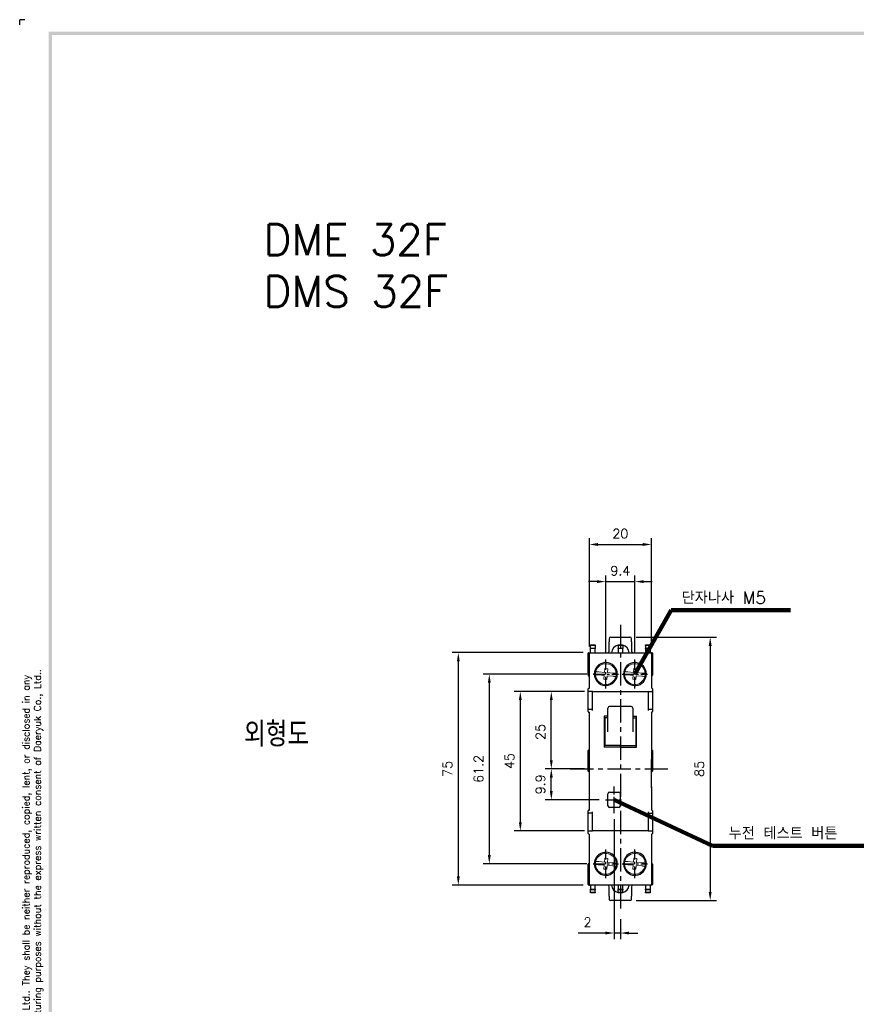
# Model space of a CAD drawing. Extents: x 2148 to 5325, y -907 to 1565.
# Tile 2 of 6: x 4414 to 4684, y 1247 to 1565. Entities that reach past the tile are written whole.
import ezdxf

# ---------------------------------------------------------------- set-up
doc = ezdxf.new("R2010")
doc.units = 0
doc.header["$LTSCALE"] = 3
doc.header["$MEASUREMENT"] = 0
doc.linetypes.add('CENTER', pattern=[2, 1.25, -0.25, 0.25, -0.25])
doc.layers.get('0').update_dxf_attribs({"linetype": 'CONTINUOUS'})
doc.layers.get('Defpoints').update_dxf_attribs({"linetype": 'CONTINUOUS'})
for name, color, linetype in [('cen', 1, 'CENTER'), ('di', 3, 'CONTINUOUS'), ('DIM', 3, 'CONTINUOUS'), ('dwg', 7, 'CONTINUOUS')]:
    doc.layers.add(name, color=color, linetype=linetype)
doc.styles.add('KIM', font='ROMANS.shx', dxfattribs={"height": 5, "bigfont": 'GSG1.shx'})
doc.styles.get("Standard").update_dxf_attribs({"font": 'romans.shx', "height": 3, "bigfont": 'ghs.shx'})
doc.dimstyles.get("Standard").update_dxf_attribs({"dimtxt": 0.18, "dimasz": 0.18, "dimexe": 0.18, "dimexo": 0.0625, "dimgap": 0.09, "dimtad": 0, "dimtih": 1, "dimtoh": 1, "dimdec": 4, "dimzin": 0, "dimdsep": 46, "dimtxsty": 'Standard', "dimcen": 0.09, "dimadec": 0, "dimazin": 0, "dimtfac": 1, "dimtdec": 4, "dimtofl": 0, "dimtmove": 0, "dimatfit": 3, "dimfxl": 0, "dimtolj": 1, "dimtzin": 0, "dimarcsym": 0})
doc.dimstyles.new('STANDARD$0', dxfattribs={"dimtxt": 5, "dimasz": 5, "dimexe": 1, "dimexo": 2, "dimgap": 2, "dimtad": 1, "dimdec": 4, "dimzin": 12, "dimdsep": 46, "dimtxsty": 'KIM', "dimcen": -1, "dimdle": 0.1, "dimadec": 0, "dimazin": 0, "dimtfac": 1, "dimtdec": 4, "dimtmove": 0, "dimatfit": 3, "dimfxl": 0, "dimtolj": 1, "dimtzin": 0, "dimarcsym": 0})

# ---------------------------------------------------------------- blocks, each defined once
blk = doc.blocks.new('fdfsadfas')
at = {"color": 7, "linetype": 'Continuous', "lineweight": 15}
for p, q in [((235.88, 336.88), (234.09, 337.04)), ((235.99, 338.13), (235.88, 336.88)), ((236.99, 338.04), (235.99, 338.13)), ((236.88, 336.79), (236.99, 338.04)), ((238.67, 336.64), (236.88, 336.79)), ((234, 336.04), (235.79, 335.88)), ((235.79, 335.88), (235.68, 334.64)), ((235.68, 334.64), (236.68, 334.55)), ((236.68, 334.55), (236.79, 335.8)), ((236.79, 335.8), (238.58, 335.64))]:
    blk.add_line(p, q, dxfattribs=at)
for start, end in [(166.3852, 183.5525), (3.5525, 166.3852), (183.5525, 346.3852), (346.3852, 3.5525)]:
    blk.add_arc((236.33, 336.34), 3.35, start, end, dxfattribs=at)
for points, knots in [([(234.09, 337.04), (233.97, 337.05), (233.74, 337.07), (233.44, 337.1), (233.21, 337.12), (233.09, 337.13), (233.08, 337.13), (233.08, 337.13)], [0, 0, 0, 0, 0.219553, 0.439238, 0.655713, 0.868958, 1, 1, 1, 1]), ([(232.99, 336.13), (233, 336.13), (233.02, 336.13), (233.19, 336.11), (233.45, 336.09), (233.73, 336.07), (233.92, 336.05), (234, 336.04)], [0, 0, 0, 0, 0.210927, 0.421827, 0.633563, 0.84758, 1, 1, 1, 1]), ([(238.58, 335.64), (238.69, 335.63), (238.92, 335.61), (239.23, 335.58), (239.46, 335.56), (239.57, 335.55), (239.59, 335.55), (239.59, 335.55)], [0, 0, 0, 0, 0.219553, 0.439238, 0.655713, 0.868958, 1, 1, 1, 1]), ([(239.68, 336.55), (239.67, 336.55), (239.64, 336.55), (239.47, 336.56), (239.22, 336.59), (238.94, 336.61), (238.74, 336.63), (238.67, 336.64)], [0, 0, 0, 0, 0.2109274, 0.4218266, 0.6335624, 0.8475799, 1, 1, 1, 1])]:
    blk.add_open_spline(points, degree=3, knots=knots, dxfattribs=at)
blk = doc.blocks.new('*D39')
at = {"layer": 'Defpoints', "color": 0}
for p in [(4612.87, 1383.31), (4603.47, 1358.13), (4612.87, 1358.13)]:
    blk.add_point(p, dxfattribs=at)
at = {"layer": 'DIM'}
for p, q in [((4603.47, 1360.13), (4603.47, 1385.31)), ((4612.87, 1360.13), (4612.87, 1385.31)), ((4600.67, 1383.31), (4597.87, 1383.31)), ((4603.47, 1383.31), (4612.87, 1383.31)), ((4615.67, 1383.31), (4618.47, 1383.31))]:
    blk.add_line(p, q, dxfattribs=at)
for points in [[(4600.67, 1383.77), (4600.67, 1382.84), (4603.47, 1383.31)], [(4615.67, 1383.77), (4615.67, 1382.84), (4612.87, 1383.31)]]:
    blk.add_solid(points, dxfattribs=at)
at = {"layer": 'DIM', "insert": (4608.17, 1386.81), "char_height": 3, "attachment_point": 5}
blk.add_mtext('\\A1;9.4', dxfattribs=at)
blk = doc.blocks.new('*D40')
at = {"layer": 'Defpoints', "color": 0}
for p in [(4618.17, 1395.29), (4598.17, 1360.39), (4618.17, 1360.39)]:
    blk.add_point(p, dxfattribs=at)
at = {"layer": 'DIM'}
for p, q in [((4598.17, 1362.39), (4598.17, 1397.29)), ((4600.97, 1395.29), (4615.37, 1395.29)), ((4618.17, 1362.39), (4618.17, 1397.29))]:
    blk.add_line(p, q, dxfattribs=at)
for points in [[(4600.97, 1395.76), (4600.97, 1394.82), (4598.17, 1395.29)], [(4615.37, 1395.76), (4615.37, 1394.82), (4618.17, 1395.29)]]:
    blk.add_solid(points, dxfattribs=at)
at = {"layer": 'DIM', "insert": (4608.17, 1398.79), "char_height": 3, "attachment_point": 5}
blk.add_mtext('\\A1;20', dxfattribs=at)
blk = doc.blocks.new('*D41')
at = {"layer": 'Defpoints', "color": 0}
for p in [(4598.02, 1347.89), (4575.9, 1302.89), (4598.6, 1302.89)]:
    blk.add_point(p, dxfattribs=at)
at = {"layer": 'DIM'}
for p, q in [((4596.02, 1347.89), (4573.9, 1347.89)), ((4575.9, 1345.09), (4575.9, 1305.69)), ((4596.6, 1302.89), (4573.9, 1302.89))]:
    blk.add_line(p, q, dxfattribs=at)
for points in [[(4575.43, 1345.09), (4576.36, 1345.09), (4575.9, 1347.89)], [(4575.43, 1305.69), (4576.36, 1305.69), (4575.9, 1302.89)]]:
    blk.add_solid(points, dxfattribs=at)
at = {"layer": 'DIM', "insert": (4572.4, 1325.39), "char_height": 3, "attachment_point": 5, "rotation": 90}
blk.add_mtext('\\A1;45', dxfattribs=at)
blk = doc.blocks.new('*D42')
at = {"layer": 'Defpoints', "color": 0}
for p in [(4599.41, 1353.49), (4565.9, 1292.29), (4599.41, 1292.29)]:
    blk.add_point(p, dxfattribs=at)
at = {"layer": 'DIM'}
for p, q in [((4597.41, 1353.49), (4563.9, 1353.49)), ((4565.9, 1350.69), (4565.9, 1295.09)), ((4597.41, 1292.29), (4563.9, 1292.29))]:
    blk.add_line(p, q, dxfattribs=at)
for points in [[(4565.43, 1350.69), (4566.36, 1350.69), (4565.9, 1353.49)], [(4565.43, 1295.09), (4566.36, 1295.09), (4565.9, 1292.29)]]:
    blk.add_solid(points, dxfattribs=at)
at = {"layer": 'DIM', "insert": (4562.4, 1322.89), "char_height": 3, "attachment_point": 5, "rotation": 90}
blk.add_mtext('\\A1;61.2', dxfattribs=at)
blk = doc.blocks.new('*D43')
at = {"layer": 'Defpoints', "color": 0}
for p in [(4598.17, 1360.39), (4555.9, 1285.39), (4598.17, 1285.39)]:
    blk.add_point(p, dxfattribs=at)
at = {"layer": 'DIM'}
for p, q in [((4596.17, 1360.39), (4553.9, 1360.39)), ((4555.9, 1357.59), (4555.9, 1288.19)), ((4596.17, 1285.39), (4553.9, 1285.39))]:
    blk.add_line(p, q, dxfattribs=at)
for points in [[(4555.43, 1357.59), (4556.36, 1357.59), (4555.9, 1360.39)], [(4555.43, 1288.19), (4556.36, 1288.19), (4555.9, 1285.39)]]:
    blk.add_solid(points, dxfattribs=at)
at = {"layer": 'DIM', "insert": (4552.4, 1322.89), "char_height": 3, "attachment_point": 5, "rotation": 90}
blk.add_mtext('\\A1;75', dxfattribs=at)
blk = doc.blocks.new('*D74')
at = {"layer": 'Defpoints', "color": 0}
for p in [(4585.9, 1347.89), (4598.6, 1347.89), (4592.03, 1322.89)]:
    blk.add_point(p, dxfattribs=at)
at = {"layer": 'DIM'}
for p, q in [((4596.6, 1347.89), (4583.9, 1347.89)), ((4585.9, 1325.69), (4585.9, 1345.09)), ((4590.03, 1322.89), (4583.9, 1322.89))]:
    blk.add_line(p, q, dxfattribs=at)
for points in [[(4585.43, 1345.09), (4586.36, 1345.09), (4585.9, 1347.89)], [(4585.43, 1325.69), (4586.36, 1325.69), (4585.9, 1322.89)]]:
    blk.add_solid(points, dxfattribs=at)
at = {"layer": 'DIM', "insert": (4582.4, 1334.8), "char_height": 3, "attachment_point": 5, "rotation": 90}
blk.add_mtext('\\A1;25', dxfattribs=at)
blk = doc.blocks.new('*D76')
at = {"layer": 'Defpoints', "color": 0}
for p in [(4611.27, 1365.39), (4611.27, 1280.39), (4637.16, 1280.39)]:
    blk.add_point(p, dxfattribs=at)
at = {"layer": 'DIM'}
for p, q in [((4613.27, 1365.39), (4639.16, 1365.39)), ((4637.16, 1362.59), (4637.16, 1283.19)), ((4613.27, 1280.39), (4639.16, 1280.39))]:
    blk.add_line(p, q, dxfattribs=at)
for points in [[(4636.69, 1362.59), (4637.62, 1362.59), (4637.16, 1365.39)], [(4636.69, 1283.19), (4637.62, 1283.19), (4637.16, 1280.39)]]:
    blk.add_solid(points, dxfattribs=at)
at = {"layer": 'DIM', "insert": (4633.66, 1322.89), "char_height": 3, "attachment_point": 5, "rotation": 90}
blk.add_mtext('\\A1;85', dxfattribs=at)
blk = doc.blocks.new('*D78')
at = {"layer": 'Defpoints', "color": 0}
for p in [(4585.9, 1322.89), (4598.6, 1322.89), (4603.34, 1312.94)]:
    blk.add_point(p, dxfattribs=at)
at = {"layer": 'DIM'}
for p, q in [((4596.6, 1322.89), (4583.9, 1322.89)), ((4585.9, 1315.74), (4585.9, 1320.09)), ((4601.34, 1312.94), (4583.9, 1312.94))]:
    blk.add_line(p, q, dxfattribs=at)
for points in [[(4585.43, 1320.09), (4586.36, 1320.09), (4585.9, 1322.89)], [(4585.43, 1315.74), (4586.36, 1315.74), (4585.9, 1312.94)]]:
    blk.add_solid(points, dxfattribs=at)
at = {"layer": 'DIM', "insert": (4582.4, 1317.91), "char_height": 3, "attachment_point": 5, "rotation": 90}
blk.add_mtext('\\A1;9.9', dxfattribs=at)
blk = doc.blocks.new('*D79')
at = {"layer": 'Defpoints', "color": 0}
for p in [(4606.17, 1308.66), (4608.17, 1276.44), (4608.17, 1269.94)]:
    blk.add_point(p, dxfattribs=at)
at = {"layer": 'DIM'}
for p, q in [((4606.17, 1306.66), (4606.17, 1267.94)), ((4608.17, 1274.44), (4608.17, 1267.94)), ((4603.37, 1269.94), (4594.57, 1269.94)), ((4608.17, 1269.94), (4606.17, 1269.94)), ((4610.97, 1269.94), (4613.77, 1269.94))]:
    blk.add_line(p, q, dxfattribs=at)
for points in [[(4603.37, 1270.41), (4603.37, 1269.48), (4606.17, 1269.94)], [(4610.97, 1270.41), (4610.97, 1269.48), (4608.17, 1269.94)]]:
    blk.add_solid(points, dxfattribs=at)
at = {"layer": 'DIM', "insert": (4597.57, 1273.44), "char_height": 3, "attachment_point": 5}
blk.add_mtext('\\A1;2', dxfattribs=at)

msp = doc.modelspace()

# ---------------------------------------------------------------- linework, layer by layer
for p, q in [((4598.522, 1362.888), (4600.022, 1362.888)), ((4598.522, 1362.688), (4598.522, 1362.888)), ((4600.022, 1362.688), (4598.522, 1362.688)), ((4598.522, 1361.888), (4598.522, 1362.688)), ((4600.022, 1362.888), (4600.022, 1362.688)), ((4600.022, 1362.688), (4600.022, 1361.888)), ((4604.572, 1364.888), (4604.572, 1363.888)), ((4604.572, 1360.888), (4604.572, 1363.888)), ((4605.072, 1365.388), (4611.272, 1365.388)), ((4605.072, 1365.388), (4611.272, 1365.388)), ((4607.422, 1362.888), (4608.922, 1362.888)), ((4607.422, 1362.688), (4607.422, 1362.888)), ((4608.922, 1362.688), (4607.422, 1362.688)), ((4607.422, 1362.688), (4607.422, 1361.888)), ((4608.922, 1362.888), (4608.922, 1362.688)), ((4608.922, 1362.688), (4608.922, 1361.888)), ((4611.772, 1363.888), (4611.772, 1364.888)), ((4611.772, 1363.888), (4611.772, 1360.888)), ((4616.322, 1362.888), (4617.822, 1362.888)), ((4616.322, 1362.688), (4616.322, 1362.888)), ((4617.822, 1362.688), (4616.322, 1362.688)), ((4616.322, 1362.688), (4616.322, 1361.888)), ((4617.822, 1362.888), (4617.822, 1362.688)), ((4617.822, 1362.688), (4617.822, 1361.888)), ((4597.822, 1357.088), (4597.822, 1360.188)), ((4598.022, 1360.388), (4598.172, 1360.388)), ((4598.172, 1360.388), (4603.172, 1360.388)), ((4598.172, 1358.888), (4598.172, 1360.388)), ((4598.522, 1361.888), (4600.022, 1361.888)), ((4598.522, 1361.688), (4598.522, 1361.888)), ((4600.022, 1361.688), (4598.522, 1361.688)), ((4598.522, 1360.388), (4598.522, 1361.688)), ((4600.022, 1361.888), (4600.022, 1361.688)), ((4600.022, 1360.388), (4600.022, 1361.688)), ((4603.172, 1360.388), (4613.172, 1360.388)), ((4607.422, 1361.888), (4608.922, 1361.888)), ((4607.422, 1361.688), (4607.422, 1361.888)), ((4608.922, 1361.688), (4607.422, 1361.688)), ((4607.422, 1361.688), (4607.422, 1360.388)), ((4608.922, 1361.888), (4608.922, 1361.688)), ((4608.922, 1360.388), (4608.922, 1361.688)), ((4613.172, 1360.388), (4618.172, 1360.388)), ((4616.322, 1361.888), (4617.822, 1361.888)), ((4616.322, 1361.688), (4616.322, 1361.888)), ((4617.822, 1361.688), (4616.322, 1361.688)), ((4616.322, 1361.688), (4616.322, 1360.388)), ((4617.822, 1361.888), (4617.822, 1361.688)), ((4617.822, 1361.688), (4617.822, 1360.388)), ((4618.172, 1360.388), (4618.172, 1358.888)), ((4618.322, 1360.388), (4618.172, 1360.388)), ((4618.522, 1360.188), (4618.522, 1357.088)), ((4597.822, 1353.088), (4597.822, 1357.088)), ((4598.172, 1348.888), (4598.172, 1358.888)), ((4603.472, 1357.188), (4603.172, 1357.188)), ((4613.172, 1357.188), (4612.872, 1357.188)), ((4618.172, 1358.888), (4618.172, 1348.888)), ((4618.522, 1357.088), (4618.522, 1353.088)), ((4598.022, 1352.888), (4598.172, 1352.888)), ((4618.322, 1352.888), (4618.172, 1352.888)), ((4597.822, 1348.388), (4597.822, 1348.688)), ((4597.822, 1348.088), (4597.822, 1348.388)), ((4597.822, 1347.388), (4597.822, 1348.088)), ((4597.822, 1345.388), (4597.822, 1347.388)), ((4598.022, 1348.888), (4598.172, 1348.888)), ((4599.172, 1347.888), (4598.022, 1347.888)), ((4599.172, 1347.888), (4603.172, 1347.888)), ((4599.172, 1346.388), (4599.172, 1347.888)), ((4603.172, 1349.788), (4603.472, 1349.788)), ((4603.172, 1347.888), (4613.172, 1347.888)), ((4612.872, 1349.788), (4613.172, 1349.788)), ((4613.172, 1347.888), (4617.172, 1347.888)), ((4617.172, 1347.888), (4617.172, 1346.388)), ((4617.172, 1347.888), (4618.322, 1347.888)), ((4618.322, 1348.888), (4618.172, 1348.888)), ((4618.522, 1348.688), (4618.522, 1348.388)), ((4618.522, 1348.388), (4618.522, 1348.088)), ((4618.522, 1348.088), (4618.522, 1347.388)), ((4618.522, 1347.388), (4618.522, 1345.388)), ((4597.822, 1341.988), (4597.822, 1345.388)), ((4599.172, 1341.688), (4599.172, 1346.388)), ((4617.172, 1346.388), (4617.172, 1341.688)), ((4618.522, 1345.388), (4618.522, 1341.988)), ((4597.822, 1341.688), (4597.822, 1341.988)), ((4597.822, 1341.388), (4597.822, 1341.688)), ((4598.022, 1342.188), (4599.172, 1342.188)), ((4598.022, 1341.188), (4598.172, 1341.188)), ((4598.172, 1324.538), (4598.172, 1341.188)), ((4604.172, 1338.751), (4604.172, 1342.529)), ((4612.172, 1342.529), (4612.172, 1338.751)), ((4617.172, 1342.188), (4618.322, 1342.188)), ((4618.322, 1341.188), (4618.172, 1341.188)), ((4618.172, 1341.188), (4618.172, 1325.588)), ((4618.522, 1341.988), (4618.522, 1341.688)), ((4618.522, 1341.688), (4618.522, 1341.388)), ((4604.172, 1339.906), (4602.972, 1339.906)), ((4602.972, 1339.906), (4602.972, 1329.87)), ((4604.172, 1339.361), (4602.972, 1339.361)), ((4603.172, 1339.361), (4603.172, 1330.401)), ((4604.172, 1334.894), (4604.172, 1338.751)), ((4612.172, 1339.906), (4613.372, 1339.906)), ((4612.172, 1339.361), (4613.372, 1339.361)), ((4612.172, 1338.751), (4612.172, 1334.894)), ((4613.172, 1339.361), (4613.172, 1330.401)), ((4613.372, 1329.87), (4613.372, 1339.906)), ((4597.822, 1322.188), (4597.822, 1328.788)), ((4608.172, 1330.416), (4602.972, 1330.416)), ((4608.172, 1329.87), (4602.972, 1329.87)), ((4608.172, 1329.87), (4608.172, 1330.416)), ((4608.172, 1330.416), (4613.372, 1330.416)), ((4608.172, 1330.416), (4608.172, 1329.87)), ((4608.172, 1329.87), (4613.372, 1329.87)), ((4618.522, 1328.788), (4618.522, 1322.188)), ((4598.172, 1318.138), (4598.172, 1324.538)), ((4618.172, 1325.938), (4618.188, 1325.938)), ((4618.188, 1325.438), (4618.188, 1325.938)), ((4618.188, 1317.238), (4618.188, 1325.438)), ((4598.188, 1318.188), (4598.188, 1324.488)), ((4598.172, 1309.588), (4598.172, 1318.138)), ((4604.672, 1315.388), (4607.672, 1315.388)), ((4618.172, 1317.088), (4618.172, 1309.588)), ((4618.172, 1316.738), (4618.188, 1316.738)), ((4618.188, 1316.738), (4618.188, 1317.238)), ((4604.172, 1310.988), (4604.172, 1314.888)), ((4608.172, 1310.988), (4608.172, 1314.888)), ((4597.822, 1309.088), (4597.822, 1309.388)), ((4597.822, 1308.788), (4597.822, 1309.088)), ((4597.822, 1305.388), (4597.822, 1308.788)), ((4598.022, 1309.588), (4598.172, 1309.588)), ((4599.172, 1304.388), (4599.172, 1309.088)), ((4607.672, 1310.488), (4604.672, 1310.488)), ((4617.172, 1309.088), (4617.172, 1304.388)), ((4618.322, 1309.588), (4618.172, 1309.588)), ((4618.522, 1309.388), (4618.522, 1309.088)), ((4618.522, 1309.088), (4618.522, 1308.788)), ((4618.522, 1308.788), (4618.522, 1305.388)), ((4599.172, 1308.588), (4598.022, 1308.588)), ((4617.172, 1308.588), (4618.322, 1308.588)), ((4597.822, 1303.388), (4597.822, 1305.388)), ((4597.822, 1302.688), (4597.822, 1303.388)), ((4597.822, 1302.388), (4597.822, 1302.688)), ((4597.822, 1302.088), (4597.822, 1302.388)), ((4598.022, 1302.888), (4599.172, 1302.888)), ((4599.172, 1302.888), (4599.172, 1304.388)), ((4603.172, 1302.888), (4599.172, 1302.888)), ((4613.172, 1302.888), (4603.172, 1302.888)), ((4617.172, 1302.888), (4613.172, 1302.888)), ((4617.172, 1304.388), (4617.172, 1302.888)), ((4617.172, 1302.888), (4618.322, 1302.888)), ((4618.522, 1305.388), (4618.522, 1303.388)), ((4618.522, 1303.388), (4618.522, 1302.688)), ((4618.522, 1302.688), (4618.522, 1302.388)), ((4618.522, 1302.388), (4618.522, 1302.088)), ((4598.022, 1301.888), (4598.172, 1301.888)), ((4598.172, 1286.888), (4598.172, 1301.888)), ((4618.322, 1301.888), (4618.172, 1301.888)), ((4618.172, 1301.888), (4618.172, 1286.888)), ((4603.472, 1295.988), (4603.172, 1295.988)), ((4613.172, 1295.988), (4612.872, 1295.988)), ((4597.822, 1288.188), (4597.822, 1292.188)), ((4598.022, 1292.388), (4598.172, 1292.388)), ((4618.322, 1292.388), (4618.172, 1292.388)), ((4618.522, 1292.188), (4618.522, 1288.188)), ((4597.822, 1285.588), (4597.822, 1288.188)), ((4598.172, 1285.388), (4598.172, 1286.888)), ((4603.172, 1288.588), (4603.472, 1288.588)), ((4612.872, 1288.588), (4613.172, 1288.588)), ((4618.172, 1286.888), (4618.172, 1285.388)), ((4618.522, 1288.188), (4618.522, 1285.588)), ((4598.022, 1285.388), (4598.172, 1285.388)), ((4603.172, 1285.388), (4598.172, 1285.388)), ((4598.522, 1285.388), (4598.522, 1284.088)), ((4598.522, 1284.088), (4600.022, 1284.088)), ((4598.522, 1283.888), (4598.522, 1284.088)), ((4600.022, 1283.888), (4598.522, 1283.888)), ((4598.522, 1283.088), (4598.522, 1283.888)), ((4600.022, 1284.088), (4600.022, 1285.388)), ((4600.022, 1284.088), (4600.022, 1283.888)), ((4600.022, 1283.088), (4600.022, 1283.888)), ((4613.172, 1285.388), (4603.172, 1285.388)), ((4604.572, 1281.888), (4604.572, 1284.888)), ((4607.422, 1285.388), (4607.422, 1284.088)), ((4607.422, 1284.088), (4608.922, 1284.088)), ((4607.422, 1283.888), (4607.422, 1284.088)), ((4608.922, 1283.888), (4607.422, 1283.888)), ((4607.422, 1283.088), (4607.422, 1283.888)), ((4608.922, 1284.088), (4608.922, 1285.388)), ((4608.922, 1284.088), (4608.922, 1283.888)), ((4608.922, 1283.088), (4608.922, 1283.888)), ((4611.772, 1284.888), (4611.772, 1281.888)), ((4618.172, 1285.388), (4613.172, 1285.388)), ((4616.322, 1285.388), (4616.322, 1284.088)), ((4616.322, 1284.088), (4617.822, 1284.088)), ((4616.322, 1283.888), (4616.322, 1284.088)), ((4617.822, 1283.888), (4616.322, 1283.888)), ((4616.322, 1283.888), (4616.322, 1283.088)), ((4617.822, 1285.388), (4617.822, 1284.088)), ((4617.822, 1284.088), (4617.822, 1283.888)), ((4617.822, 1283.888), (4617.822, 1283.088)), ((4618.322, 1285.388), (4618.172, 1285.388)), ((4598.522, 1283.088), (4600.022, 1283.088)), ((4598.522, 1282.888), (4598.522, 1283.088)), ((4600.022, 1282.888), (4598.522, 1282.888)), ((4600.022, 1283.088), (4600.022, 1282.888)), ((4604.572, 1281.888), (4604.572, 1280.888)), ((4611.272, 1280.388), (4605.072, 1280.388)), ((4607.422, 1283.088), (4608.922, 1283.088)), ((4607.422, 1282.888), (4607.422, 1283.088)), ((4608.922, 1282.888), (4607.422, 1282.888)), ((4608.922, 1283.088), (4608.922, 1282.888)), ((4611.772, 1280.888), (4611.772, 1281.888)), ((4616.322, 1283.088), (4617.822, 1283.088)), ((4616.322, 1282.888), (4616.322, 1283.088)), ((4617.822, 1282.888), (4616.322, 1282.888)), ((4617.822, 1283.088), (4617.822, 1282.888))]:
    msp.add_line(p, q)
for centre, radius, start, end in [((4605.072, 1364.888), 0.5, 90, 180), ((4608.172, 1359.988), 2.9, 104.98823, 172.07186), ((4608.172, 1359.988), 2.9, 7.92814, 75.01177), ((4611.272, 1364.888), 0.5, 0, 90), ((4598.022, 1360.188), 0.2, 90, 180), ((4604.072, 1360.888), 0.5, 270, 0), ((4612.272, 1360.888), 0.5, 180, 270), ((4618.322, 1360.188), 0.2, 0, 90), ((4603.472, 1353.488), 3.7, 94.65071, 265.34929), ((4603.472, 1353.488), 3.7, 270, 90), ((4612.872, 1353.488), 3.7, 90, 270), ((4612.872, 1353.488), 3.7, 274.65071, 85.34929), ((4598.022, 1353.088), 0.2, 180, 270), ((4618.322, 1353.088), 0.2, 270, 0), ((4598.022, 1348.688), 0.2, 90, 180), ((4598.022, 1348.088), 0.2, 180, 270), ((4618.322, 1348.688), 0.2, 0, 90), ((4618.322, 1348.088), 0.2, 270, 0), ((4598.022, 1341.988), 0.2, 90, 180), ((4598.022, 1341.388), 0.2, 180, 270), ((4604.672, 1342.529), 0.5, 90, 180), ((4611.672, 1342.529), 0.5, 0, 90), ((4618.322, 1341.988), 0.2, 0, 90), ((4618.322, 1341.388), 0.2, 270, 0), ((4598.022, 1328.788), 0.2, 90, 180), ((4618.322, 1328.788), 0.2, 0, 90), ((4598.022, 1322.188), 0.2, 180, 270), ((4618.322, 1322.188), 0.2, 270, 0), ((4604.672, 1314.888), 0.5, 90, 180), ((4607.672, 1314.888), 0.5, 0, 90), ((4598.022, 1309.388), 0.2, 90, 180), ((4598.022, 1308.788), 0.2, 180, 270), ((4604.672, 1310.988), 0.5, 180, 270), ((4607.672, 1310.988), 0.5, 270, 0), ((4618.322, 1309.388), 0.2, 0, 90), ((4618.322, 1308.788), 0.2, 270, 0), ((4598.022, 1302.688), 0.2, 90, 180), ((4618.322, 1302.688), 0.2, 0, 90), ((4598.022, 1302.088), 0.2, 180, 270), ((4618.322, 1302.088), 0.2, 270, 0), ((4603.472, 1292.288), 3.7, 94.65071, 265.34929), ((4603.472, 1292.288), 3.7, 270, 90), ((4612.872, 1292.288), 3.7, 90, 270), ((4612.872, 1292.288), 3.7, 274.65071, 85.34929), ((4598.022, 1292.188), 0.2, 90, 180), ((4618.322, 1292.188), 0.2, 0, 90), ((4598.022, 1285.588), 0.2, 180, 270), ((4604.072, 1284.888), 0.5, 0, 90), ((4608.172, 1285.788), 2.9, 187.92814, 255.01177), ((4608.172, 1285.788), 2.9, 284.98823, 352.07186), ((4612.272, 1284.888), 0.5, 90, 180), ((4618.322, 1285.588), 0.2, 270, 0), ((4605.072, 1280.888), 0.5, 180, 270), ((4611.272, 1280.888), 0.5, 270, 0)]:
    msp.add_arc(centre, radius, start, end)
for points in [[(4598.022, 1352.888), (4598.172, 1352.888)], [(4618.172, 1352.888), (4618.322, 1352.888)], [(4611.672, 1343.029), (4604.672, 1343.029)], [(4598.172, 1328.988), (4598.022, 1328.988)], [(4618.322, 1328.988), (4618.172, 1328.988)], [(4598.022, 1321.988), (4598.172, 1321.988)], [(4618.188, 1321.988), (4618.322, 1321.988)], [(4598.172, 1292.388), (4598.022, 1292.388)], [(4618.322, 1292.388), (4618.172, 1292.388)]]:
    msp.add_open_spline(points, degree=1)
at = {"layer": 'cen', "ltscale": 2}
for p, q in [((4608.172, 1369.337), (4608.172, 1276.44)), ((4592.033, 1322.888), (4624.312, 1322.888)), ((4592.033, 1322.888), (4624.312, 1322.888))]:
    msp.add_line(p, q, dxfattribs=at)
at = {"layer": 'cen'}
for p, q in [((4603.472, 1348.846), (4603.472, 1358.131)), ((4612.872, 1348.846), (4612.872, 1358.131)), ((4599.409, 1353.488), (4607.535, 1353.488)), ((4608.809, 1353.488), (4616.935, 1353.488)), ((4606.172, 1308.657), (4606.172, 1317.22)), ((4603.337, 1312.938), (4609.008, 1312.938)), ((4603.472, 1287.646), (4603.472, 1296.931)), ((4612.872, 1287.646), (4612.872, 1296.931)), ((4599.409, 1292.288), (4607.535, 1292.288)), ((4608.809, 1292.288), (4616.935, 1292.288))]:
    msp.add_line(p, q, dxfattribs=at)
at = {"layer": 'di'}
for p in [(4416.044, 1564.578), (4414.394, 1562.928)]:
    msp.add_line(p, (4414.394, 1564.578), dxfattribs=at)
at = {"layer": 'dwg'}
for points in [[(4423.744, 1560.728), (4424.844, 1559.628), (5321.344, 1560.728), (5320.244, 1559.628)], [(4423.744, 929.328), (4424.844, 929.878), (4423.744, 1560.728), (4424.844, 1559.628)]]:
    msp.add_trace(points, dxfattribs=at)

# ---------------------------------------------------------------- block references
for p in [(4367.138, 1017.149), (4376.538, 1017.149), (4367.138, 955.949), (4376.538, 955.949)]:
    msp.add_blockref('fdfsadfas', p)

# ---------------------------------------------------------------- texts
at = {"layer": 'di', "char_height": 4, "attachment_point": 7}
for s, insert in [('단자나사 M5', (4627.944, 1376.133)), ('누전 테스트 버튼', (4643.12, 1300.116))]:
    msp.add_mtext(s, dxfattribs=dict(at, insert=insert))
at = {"layer": 'di', "insert": (4418.647, 1243.741), "char_height": 2.2, "width": 320.64259, "attachment_point": 5, "rotation": 90}
msp.add_mtext('\\A1;This material and the information herein is the property of Daeryuk Co., Ltd.. They shall be neither reproduced, copied, lent, or disclosed in any\\Pway whatsoever for the use of any third party, nor used for the manufacturing purposes without the express written consent of Daeryuk Co., Ltd..', dxfattribs=at)
at = {"layer": 'di', "insert": (4486.771, 1338.074), "char_height": 8, "width": 74.93994, "attachment_point": 1}
msp.add_mtext('{\\Fromans,hgs|c129;외형도}', dxfattribs=at)
at = {"layer": 'DIM', "insert": (4493.046, 1498.608), "char_height": 10, "width": 782.77285, "attachment_point": 1}
msp.add_mtext('{\\Fromans,hgs|c129;DME 32F\\PDMS 32F}', dxfattribs=at)

# ---------------------------------------------------------------- dimensions: what is measured, and where the dimension line sits
at = {"layer": 'DIM'}
for base, p1, p2, picture, middle in [((4618.172, 1395.291), (4598.172, 1360.388), (4618.172, 1360.388), '*D40', (4608.172, 1395.291)), ((4612.872, 1383.307), (4603.472, 1358.131), (4612.872, 1358.131), '*D39', (4608.172, 1383.307)), ((4608.172, 1269.944), (4606.172, 1308.657), (4608.172, 1276.44), '*D79', (4597.572, 1269.944))]:
    dim = msp.add_linear_dim(base=base, p1=p1, p2=p2, dimstyle='STANDARD$0', override={"dimtxt": 3, "dimasz": 2.8, "dimexe": 2, "dimdec": 2, "dimzin": 8, "dimtxsty": 'Standard', "dimcen": 0, "dimclrd": 256, "dimclre": 256, "dimclrt": 256, "dimadec": 2, "dimazin": 2, "dimtfac": 0.6, "dimtdec": 2, "dimtzin": 8, "dimlwd": 65535, "dimlwe": 65535, "dimarcsym": 1}, dxfattribs=at)
    dim.commit()
    dim.dimension.update_dxf_attribs({"geometry": picture, "text_midpoint": middle, "dimtype": 160})
for base, p1, p2, override, picture, middle in [((4637.158, 1280.388), (4611.272, 1365.388), (4611.272, 1280.388), {"dimtxt": 3, "dimasz": 2.8, "dimexe": 2, "dimdec": 2, "dimzin": 8, "dimtxsty": 'Standard', "dimcen": 0, "dimclrd": 256, "dimclre": 256, "dimclrt": 256, "dimadec": 2, "dimazin": 2, "dimtfac": 0.6, "dimtdec": 2, "dimtzin": 8, "dimlwd": 65535, "dimlwe": 65535, "dimarcsym": 1}, '*D76', (4637.158, 1322.888)), ((4555.896, 1285.388), (4598.172, 1360.388), (4598.172, 1285.388), {"dimtxt": 3, "dimasz": 2.8, "dimexe": 2, "dimdec": 2, "dimzin": 8, "dimtxsty": 'Standard', "dimcen": 0, "dimclrd": 256, "dimclre": 256, "dimclrt": 256, "dimadec": 2, "dimazin": 2, "dimtfac": 0.6, "dimtdec": 2, "dimtmove": 0, "dimtzin": 8, "dimlwd": 65535, "dimlwe": 65535, "dimarcsym": 1}, '*D43', (4555.896, 1322.888)), ((4565.896, 1292.288), (4599.409, 1353.488), (4599.409, 1292.288), {"dimtxt": 3, "dimasz": 2.8, "dimexe": 2, "dimdec": 2, "dimzin": 8, "dimtxsty": 'Standard', "dimcen": 0, "dimclrd": 256, "dimclre": 256, "dimclrt": 256, "dimadec": 2, "dimazin": 2, "dimtfac": 0.6, "dimtdec": 2, "dimtmove": 0, "dimtzin": 8, "dimlwd": 65535, "dimlwe": 65535, "dimarcsym": 1}, '*D42', (4565.896, 1322.888)), ((4575.896, 1302.888), (4598.022, 1347.888), (4598.597, 1302.888), {"dimtxt": 3, "dimasz": 2.8, "dimexe": 2, "dimdec": 2, "dimzin": 8, "dimtxsty": 'Standard', "dimcen": 0, "dimclrd": 256, "dimclre": 256, "dimclrt": 256, "dimadec": 2, "dimazin": 2, "dimtfac": 0.6, "dimtdec": 2, "dimtmove": 0, "dimtzin": 8, "dimlwd": 65535, "dimlwe": 65535, "dimarcsym": 1}, '*D41', (4575.896, 1325.388)), ((4585.896, 1347.888), (4592.033, 1322.888), (4598.597, 1347.888), {"dimtxt": 3, "dimasz": 2.8, "dimexe": 2, "dimdec": 2, "dimzin": 8, "dimtxsty": 'Standard', "dimcen": 0, "dimclrd": 256, "dimclre": 256, "dimclrt": 256, "dimadec": 2, "dimazin": 2, "dimtfac": 0.6, "dimtdec": 2, "dimtmove": 0, "dimtzin": 8, "dimlwd": 65535, "dimlwe": 65535, "dimarcsym": 1}, '*D74', (4585.896, 1334.796))]:
    dim = msp.add_linear_dim(base=base, p1=p1, p2=p2, angle=90, dimstyle='STANDARD$0', override=override, dxfattribs=at)
    dim.commit()
    dim.dimension.update_dxf_attribs({"geometry": picture, "text_midpoint": middle, "dimtype": 160})
dim = msp.add_linear_dim(base=(4585.896, 1322.888), p1=(4603.337, 1312.938), p2=(4598.597, 1322.888), angle=90, text='9.9', dimstyle='STANDARD$0', override={"dimtxt": 3, "dimasz": 2.8, "dimexe": 2, "dimdec": 2, "dimzin": 8, "dimtxsty": 'Standard', "dimcen": 0, "dimclrd": 256, "dimclre": 256, "dimclrt": 256, "dimadec": 2, "dimazin": 2, "dimtfac": 0.6, "dimtdec": 2, "dimtzin": 8, "dimlwd": 65535, "dimlwe": 65535, "dimarcsym": 1}, dxfattribs=at)
dim.commit()
dim.dimension.update_dxf_attribs({"geometry": '*D78', "text_midpoint": (4585.896, 1317.913), "dimtype": 160})

# ---------------------------------------------------------------- leaders
at = {"layer": 'di', "annotation_type": 0, "has_hookline": 1, "hookline_direction": 0}
for points, text_width in [([(4612.872, 1353.488), (4624.562, 1374.133), (4627.762, 1374.133)], 33.321), ([(4606.172, 1312.938), (4637.92, 1298.116), (4641.12, 1298.116)], 45.067)]:
    msp.add_leader(points, dimstyle='Standard', override={"dimtxt": 4, "dimasz": 3.2, "dimexe": 2, "dimexo": 2, "dimgap": 2, "dimtad": 1, "dimtih": 0, "dimtoh": 0, "dimdec": 2, "dimzin": 8, "dimcen": 0, "dimclrd": 256, "dimclre": 256, "dimclrt": 256, "dimadec": 2, "dimazin": 2, "dimtfac": 0.6, "dimtdec": 2, "dimtofl": 1, "dimtzin": 8, "dimlwd": 65535, "dimlwe": 65535, "dimarcsym": 1}, dxfattribs=dict(at, text_width=text_width))

doc.saveas('drawing.dxf')
